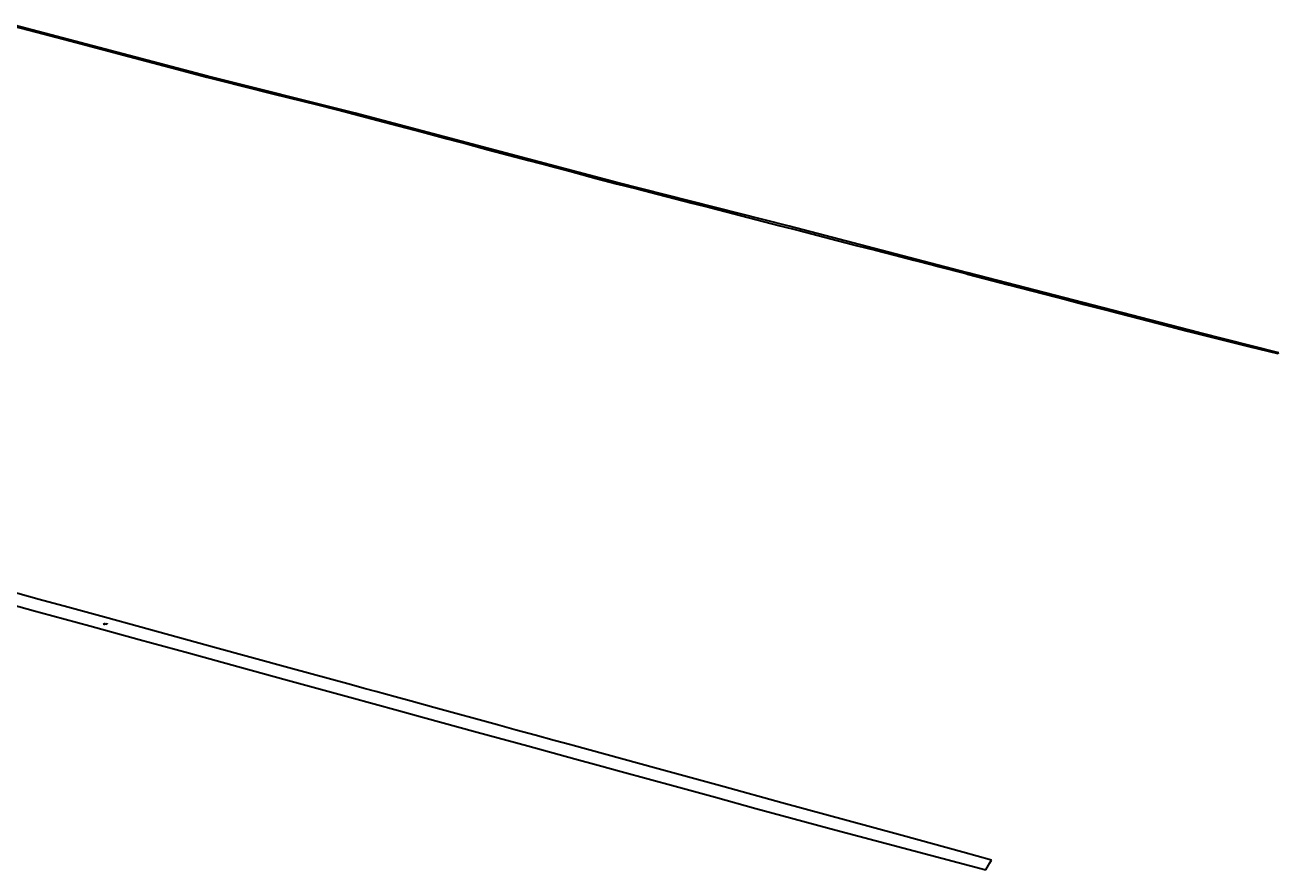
# Model space of a CAD drawing. Header units: metres. Extents: x 8430084 to 8437887, y 5768320 to 5771876.
# Tile 50 of 50: x 8436353 to 8437887, y 5768699 to 5769733. Entities that reach past the tile are written whole.
import ezdxf
from ezdxf.enums import TextEntityAlignment as Align

# ---------------------------------------------------------------- set-up
doc = ezdxf.new("R2010")
doc.units = ezdxf.units.M
doc.header["$MEASUREMENT"] = 0
doc.linetypes.add('GDE', pattern=[0])
doc.linetypes.add('GUZ', pattern=[1, 0.5, -0.5])
for name, color, linetype, lineweight in [('Dzialki', 4, 'GDE', 30), ('Numery_dzialek', 4, 'CONTINUOUS', 30), ('Uzytki', 253, 'GUZ', 18)]:
    doc.layers.add(name, color=color, linetype=linetype, lineweight=lineweight)
doc.layers.add('Numery_uzytkow', color=7, linetype='CONTINUOUS', lineweight=9, true_color=0x008000)
doc.styles.get("Standard").update_dxf_attribs({"font": 'Simplex.SHX', "width": 0.75})

msp = doc.modelspace()

# ---------------------------------------------------------------- linework, layer by layer
at = {"layer": 'Dzialki'}
for p, q in [((8436339.2, 5769732), (8436375.1, 5769722.5)), ((8436576, 5769671), (8436339.6, 5769733.4)), ((8436375.1, 5769722.5), (8436415.4, 5769711.9)), ((8436415.4, 5769711.9), (8436447.5, 5769703.4)), ((8436447.5, 5769703.4), (8436479.9, 5769694.8)), ((8436479.9, 5769694.8), (8436530.7, 5769681.5)), ((8436530.7, 5769681.5), (8436575.3, 5769669.7)), ((8436756.9, 5769625.5), (8436576, 5769671)), ((8436575.3, 5769669.7), (8436589.8, 5769666)), ((8436589.8, 5769666), (8436622.2, 5769657.9)), ((8436622.2, 5769657.9), (8436654.5, 5769649.7)), ((8436654.5, 5769649.7), (8436676.2, 5769644.3)), ((8436676.2, 5769644.3), (8436690.9, 5769640.6)), ((8436690.9, 5769640.6), (8436712.5, 5769635.1)), ((8436712.5, 5769635.1), (8436747.8, 5769626.2)), ((8436747.8, 5769626.2), (8436792.8, 5769614.4)), ((8437077, 5769540.5), (8436756.9, 5769625.5)), ((8436792.8, 5769614.4), (8436837.8, 5769602.5)), ((8436837.8, 5769602.5), (8436869.5, 5769594.1)), ((8436869.5, 5769594.1), (8436894.5, 5769587.4)), ((8436894.5, 5769587.4), (8436919.4, 5769580.8)), ((8436919.4, 5769580.8), (8436944.4, 5769574.2)), ((8436944.4, 5769574.2), (8436969.4, 5769567.5)), ((8436969.4, 5769567.5), (8436994.3, 5769560.9)), ((8436994.3, 5769560.9), (8437019.3, 5769554.3)), ((8437019.3, 5769554.3), (8437026.6, 5769552.4)), ((8437026.6, 5769552.4), (8437051.6, 5769545.7)), ((8437051.6, 5769545.7), (8437076.5, 5769539.1)), ((8437076.5, 5769539.1), (8437076.6, 5769539.1)), ((8437076.6, 5769539.1), (8437101.6, 5769532.7)), ((8437287.6, 5769487.3), (8437077, 5769540.5)), ((8437101.6, 5769532.7), (8437126.7, 5769526.2)), ((8437126.7, 5769526.2), (8437168.9, 5769515.4)), ((8437168.9, 5769515.4), (8437190.5, 5769509.8)), ((8437190.5, 5769509.8), (8437276.5, 5769487.7)), ((8437276.5, 5769487.7), (8437299.8, 5769481.7)), ((8437504.4, 5769430.5), (8437287.6, 5769487.3)), ((8437299.8, 5769481.7), (8437323.2, 5769475.7)), ((8437323.2, 5769475.7), (8437346.5, 5769469.7)), ((8437346.5, 5769469.7), (8437366.9, 5769464.4)), ((8437366.9, 5769464.4), (8437369.8, 5769463.6)), ((8437369.8, 5769463.6), (8437393.3, 5769457.6)), ((8437393.3, 5769457.6), (8437416.8, 5769451.5)), ((8437416.8, 5769451.5), (8437440.3, 5769445.5)), ((8437440.3, 5769445.5), (8437464.1, 5769439.3)), ((8437464.1, 5769439.3), (8437470.1, 5769437.8)), ((8437470.1, 5769437.8), (8437504, 5769429.1)), ((8437504, 5769429.1), (8437506, 5769428.5)), ((8437506.3, 5769430), (8437504.4, 5769430.5)), ((8437506, 5769428.5), (8437556.1, 5769415.5)), ((8437788.6, 5769356.8), (8437506.3, 5769430)), ((8437556.1, 5769415.5), (8437627.3, 5769397)), ((8437627.3, 5769397), (8437648.8, 5769391.4)), ((8437648.8, 5769391.4), (8437681.4, 5769382.9)), ((8437681.4, 5769382.9), (8437737.8, 5769368.3)), ((8437737.8, 5769368.3), (8437775.1, 5769358.6)), ((8437775.1, 5769358.6), (8437812.5, 5769349.2)), ((8437886.9, 5769332.1), (8437788.6, 5769356.8)), ((8437812.5, 5769349.2), (8437850, 5769340)), ((8437850, 5769340), (8437885.7, 5769331.2)), ((8437885.7, 5769331.2), (8437886.9, 5769332.1)), ((8436370.3, 5769030.1), (8436312.9, 5769045.8)), ((8436324.7, 5769027), (8436365.8, 5769015.8)), ((8436405.4, 5769020.5), (8436370.3, 5769030.1)), ((8436365.8, 5769015.8), (8436371.7, 5769014.2)), ((8436371.7, 5769014.2), (8436401.9, 5769005.9)), ((8436450.1, 5769008.2), (8436405.4, 5769020.5)), ((8436401.9, 5769005.9), (8436432.1, 5768997.6)), ((8436432.1, 5768997.6), (8436492.5, 5768981.1)), ((8436494.7, 5768996), (8436450.1, 5769008.2)), ((8436584.8, 5768971.3), (8436494.7, 5768996)), ((8436492.5, 5768981.1), (8436552.8, 5768964.6)), ((8436675.5, 5768946.5), (8436584.8, 5768971.3)), ((8436552.8, 5768964.6), (8436613.4, 5768948)), ((8436613.4, 5768948), (8436673.9, 5768931.4)), ((8436752.4, 5768925.4), (8436675.5, 5768946.5)), ((8436673.9, 5768931.4), (8436750.3, 5768910.4)), ((8436767.6, 5768921.2), (8436752.4, 5768925.4)), ((8436782.2, 5768917.2), (8436767.6, 5768921.2)), ((8436750.3, 5768910.4), (8436780, 5768902.3)), ((8436805.7, 5768910.8), (8436782.2, 5768917.2)), ((8436825.4, 5768905.4), (8436805.7, 5768910.8)), ((8436853, 5768897.8), (8436825.4, 5768905.4)), ((8436780, 5768902.3), (8436809.6, 5768894.2)), ((8436809.6, 5768894.2), (8436824.4, 5768890.1)), ((8436824.4, 5768890.1), (8436839.3, 5768886)), ((8436930.7, 5768876.5), (8436853, 5768897.8)), ((8436839.3, 5768886), (8436906.1, 5768867.7)), ((8436953.9, 5768870.2), (8436930.7, 5768876.5)), ((8436906.1, 5768867.7), (8436967.8, 5768850.8)), ((8436977.1, 5768863.9), (8436953.9, 5768870.2)), ((8437000.2, 5768857.5), (8436977.1, 5768863.9)), ((8437020.4, 5768852), (8437000.2, 5768857.5)), ((8436967.8, 5768850.8), (8437025.6, 5768835)), ((8437023.3, 5768851.2), (8437020.4, 5768852)), ((8437122.8, 5768823.9), (8437023.3, 5768851.2)), ((8437025.6, 5768835), (8437053.9, 5768827.2)), ((8437053.9, 5768827.2), (8437082.3, 5768819.5)), ((8437082.3, 5768819.5), (8437115.2, 5768810.4)), ((8437208.2, 5768800.5), (8437122.8, 5768823.9)), ((8437115.2, 5768810.4), (8437148.3, 5768801.4)), ((8437148.3, 5768801.4), (8437197.7, 5768787.9)), ((8437278.9, 5768781.2), (8437208.2, 5768800.5)), ((8437197.7, 5768787.9), (8437247, 5768774.3)), ((8437388.5, 5768751.1), (8437278.9, 5768781.2)), ((8437247, 5768774.3), (8437289.3, 5768762.7)), ((8437289.3, 5768762.7), (8437339, 5768749.1)), ((8437425.8, 5768740.9), (8437388.5, 5768751.1)), ((8437339, 5768749.1), (8437528.4, 5768698.9)), ((8437462.9, 5768730.7), (8437425.8, 5768740.9)), ((8437500.1, 5768720.5), (8437462.9, 5768730.7)), ((8437535.2, 5768710.9), (8437500.1, 5768720.5)), ((8437528.4, 5768698.9), (8437533.4, 5768707.6)), ((8437533.4, 5768707.6), (8437535.2, 5768710.9))]:
    msp.add_line(p, q, dxfattribs=at)
at = {"layer": 'Uzytki'}
for p, q in [((8436339.2, 5769732), (8436375.1, 5769722.5)), ((8436576, 5769671), (8436339.6, 5769733.4)), ((8436375.1, 5769722.5), (8436415.4, 5769711.9)), ((8436415.4, 5769711.9), (8436447.5, 5769703.4)), ((8436447.5, 5769703.4), (8436479.9, 5769694.8)), ((8436479.9, 5769694.8), (8436530.7, 5769681.5)), ((8436530.7, 5769681.5), (8436575.3, 5769669.7)), ((8436756.9, 5769625.5), (8436576, 5769671)), ((8436575.3, 5769669.7), (8436589.8, 5769666)), ((8436589.8, 5769666), (8436622.2, 5769657.9)), ((8436622.2, 5769657.9), (8436654.5, 5769649.7)), ((8436654.5, 5769649.7), (8436712.5, 5769635.1)), ((8436712.5, 5769635.1), (8436747.8, 5769626.2)), ((8436747.8, 5769626.2), (8436792.8, 5769614.4)), ((8437077, 5769540.5), (8436756.9, 5769625.5)), ((8436792.8, 5769614.4), (8436832.9, 5769603.8)), ((8436832.9, 5769603.8), (8436837.8, 5769602.5)), ((8436837.8, 5769602.5), (8437019.3, 5769554.3)), ((8437019.3, 5769554.3), (8437076.6, 5769539.1)), ((8437076.6, 5769539.1), (8437126.7, 5769526.2)), ((8437287.6, 5769487.3), (8437077, 5769540.5)), ((8437126.7, 5769526.2), (8437168.9, 5769515.4)), ((8437168.9, 5769515.4), (8437190.5, 5769509.8)), ((8437190.5, 5769509.8), (8437276.5, 5769487.7)), ((8437276.5, 5769487.7), (8437299.8, 5769481.7)), ((8437504.4, 5769430.5), (8437287.6, 5769487.3)), ((8437299.8, 5769481.7), (8437323.2, 5769475.7)), ((8437323.2, 5769475.7), (8437346.5, 5769469.7)), ((8437346.5, 5769469.7), (8437366.9, 5769464.4)), ((8437366.9, 5769464.4), (8437369.8, 5769463.6)), ((8437369.8, 5769463.6), (8437470.1, 5769437.8)), ((8437470.1, 5769437.8), (8437504, 5769429.1)), ((8437504, 5769429.1), (8437506, 5769428.5)), ((8437506.3, 5769430), (8437504.4, 5769430.5)), ((8437506, 5769428.5), (8437556.1, 5769415.5)), ((8437788.6, 5769356.8), (8437506.3, 5769430)), ((8437556.1, 5769415.5), (8437627.3, 5769397)), ((8437627.3, 5769397), (8437648.8, 5769391.4)), ((8437648.8, 5769391.4), (8437681.4, 5769382.9)), ((8437681.4, 5769382.9), (8437737.8, 5769368.3)), ((8437737.8, 5769368.3), (8437775.1, 5769358.6)), ((8437775.1, 5769358.6), (8437812.5, 5769349.2)), ((8437886.9, 5769332.1), (8437788.6, 5769356.8)), ((8437812.5, 5769349.2), (8437850, 5769340)), ((8437850, 5769340), (8437885.7, 5769331.2)), ((8437885.7, 5769331.2), (8437886.9, 5769332.1)), ((8436370.3, 5769030.1), (8436312.9, 5769045.8)), ((8436324.7, 5769027), (8436365.8, 5769015.8)), ((8436379.5, 5769027.6), (8436370.3, 5769030.1)), ((8436405.4, 5769020.5), (8436379.5, 5769027.6)), ((8436365.8, 5769015.8), (8436371.7, 5769014.2)), ((8436371.7, 5769014.2), (8436401.9, 5769005.9)), ((8436450.1, 5769008.2), (8436405.4, 5769020.5)), ((8436401.9, 5769005.9), (8436432.1, 5768997.6)), ((8436432.1, 5768997.6), (8436472, 5768986.7)), ((8436476.8, 5769000.9), (8436450.1, 5769008.2)), ((8436494.7, 5768996), (8436476.8, 5769000.9)), ((8436584.8, 5768971.3), (8436494.7, 5768996)), ((8436472, 5768986.7), (8436492.5, 5768981.1)), ((8436492.5, 5768981.1), (8436552.8, 5768964.6)), ((8436675.5, 5768946.5), (8436584.8, 5768971.3)), ((8436552.8, 5768964.6), (8436613.4, 5768948)), ((8436613.4, 5768948), (8436673.9, 5768931.4)), ((8436752.4, 5768925.4), (8436675.5, 5768946.5)), ((8436673.9, 5768931.4), (8436750.3, 5768910.4)), ((8436767.6, 5768921.2), (8436752.4, 5768925.4)), ((8436782.2, 5768917.2), (8436767.6, 5768921.2)), ((8436750.3, 5768910.4), (8436780, 5768902.3)), ((8436805.7, 5768910.8), (8436782.2, 5768917.2)), ((8436825.4, 5768905.4), (8436805.7, 5768910.8)), ((8436853, 5768897.8), (8436825.4, 5768905.4)), ((8436780, 5768902.3), (8436809.6, 5768894.2)), ((8436809.6, 5768894.2), (8436824.4, 5768890.1)), ((8436824.4, 5768890.1), (8436839.3, 5768886)), ((8436930.7, 5768876.5), (8436853, 5768897.8)), ((8436839.3, 5768886), (8436906.1, 5768867.7)), ((8436953.9, 5768870.2), (8436930.7, 5768876.5)), ((8436906.1, 5768867.7), (8436967.8, 5768850.8)), ((8436977.1, 5768863.9), (8436953.9, 5768870.2)), ((8437000.2, 5768857.5), (8436977.1, 5768863.9)), ((8437020.4, 5768852), (8437000.2, 5768857.5)), ((8436967.8, 5768850.8), (8437025.6, 5768835)), ((8437023.3, 5768851.2), (8437020.4, 5768852)), ((8437122.8, 5768823.9), (8437023.3, 5768851.2)), ((8437025.6, 5768835), (8437053.9, 5768827.2)), ((8437053.9, 5768827.2), (8437082.3, 5768819.5)), ((8437082.3, 5768819.5), (8437115.2, 5768810.4)), ((8437160.6, 5768813.6), (8437122.8, 5768823.9)), ((8437208.2, 5768800.5), (8437160.6, 5768813.6)), ((8437115.2, 5768810.4), (8437146.5, 5768801.9)), ((8437146.5, 5768801.9), (8437148.3, 5768801.4)), ((8437148.3, 5768801.4), (8437197.7, 5768787.9)), ((8437278.9, 5768781.2), (8437208.2, 5768800.5)), ((8437197.7, 5768787.9), (8437247, 5768774.3)), ((8437353.6, 5768760.7), (8437278.9, 5768781.2)), ((8437247, 5768774.3), (8437289.3, 5768762.7)), ((8437289.3, 5768762.7), (8437339, 5768749.1)), ((8437388.5, 5768751.1), (8437353.6, 5768760.7)), ((8437425.8, 5768740.9), (8437388.5, 5768751.1)), ((8437339, 5768749.1), (8437528.4, 5768698.9)), ((8437462.9, 5768730.7), (8437425.8, 5768740.9)), ((8437500.1, 5768720.5), (8437462.9, 5768730.7)), ((8437535.2, 5768710.9), (8437500.1, 5768720.5)), ((8437528.4, 5768698.9), (8437533.4, 5768707.6)), ((8437533.4, 5768707.6), (8437535.2, 5768710.9))]:
    msp.add_line(p, q, dxfattribs=at)

# ---------------------------------------------------------------- texts
at = {"layer": 'Numery_dzialek', "oblique": 15, "width": 0.7}
msp.add_text('4004/1', height=1.26, dxfattribs=at).set_placement((8436450.9, 5769000.1), align=Align.MIDDLE)
at = {"layer": 'Numery_uzytkow', "oblique": 15, "width": 0.7}
msp.add_text('dr', height=0.9, dxfattribs=at).set_placement((8436754, 5769625.5), align=Align.CENTER)

doc.saveas('drawing.dxf')
